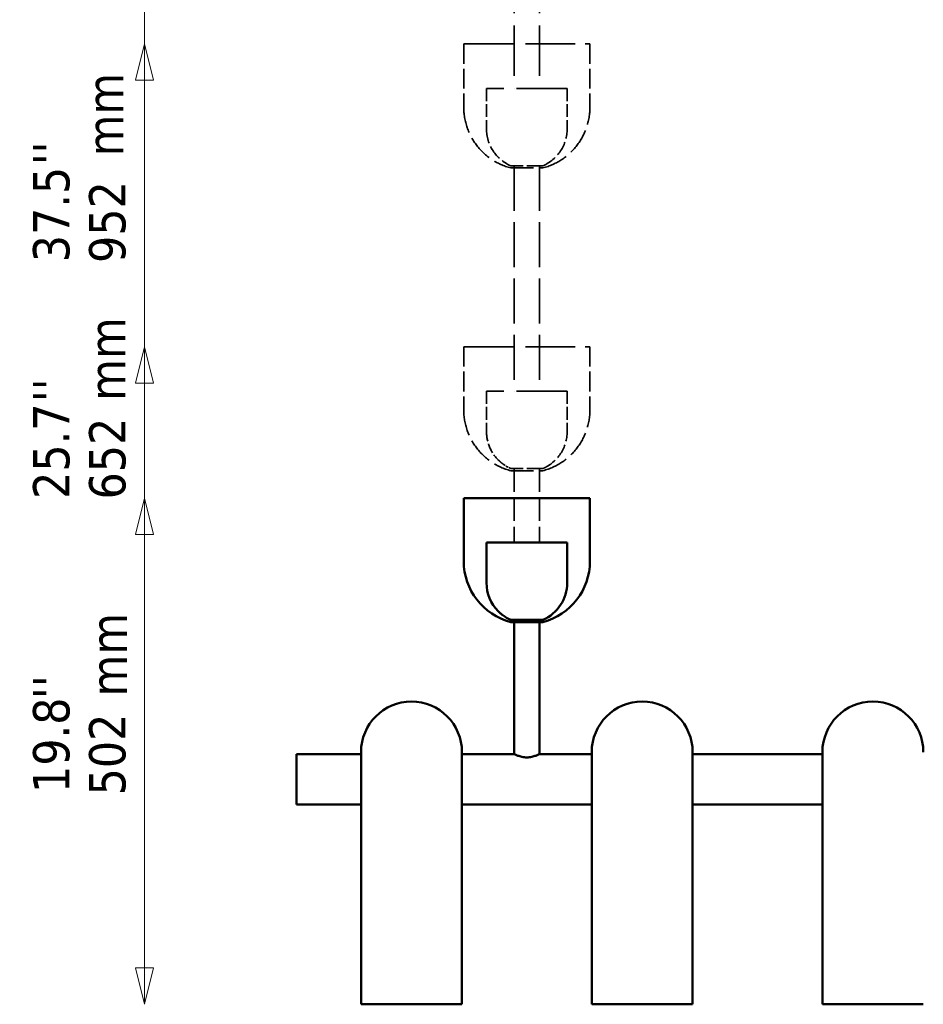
# Model space of a CAD drawing. Header units: millimetres. Extents: x 123 to 2417, y 726 to 3130.
# Tile 111 of 244: x 123 to 1019, y 1327 to 2303. Entities that reach past the tile are written whole.
import ezdxf

# ---------------------------------------------------------------- set-up
doc = ezdxf.new("R2010")
doc.units = ezdxf.units.MM
doc.header["$LTSCALE"] = 12
doc.linetypes.add('DASHED', pattern=[0.2068, 0.1655, -0.0413])
for name, color, linetype, lineweight in [('Symbol (ISO)', 7, 'Continuous', 25), ('Widoczne (ISO)', 7, 'Continuous', 50), ('Wymiar (ISO)', 7, 'Continuous', 25)]:
    doc.layers.add(name, color=color, linetype=linetype, lineweight=lineweight)
doc.styles.add('Tekst notatki (ISO)', font='tahoma.ttf')

msp = doc.modelspace()

# ---------------------------------------------------------------- linework, layer by layer
at = {"layer": 'Widoczne (ISO)', "linetype": 'DASHED', "lineweight": 35, "ltscale": 25.073837}
for p, q in [((613.44, 2608.04), (613.44, 2234.7)), ((638.44, 2608.04), (638.44, 2234.7))]:
    msp.add_line(p, q, dxfattribs=at)
at = {"layer": 'Widoczne (ISO)', "linetype": 'DASHED', "lineweight": 35, "ltscale": 24.683628}
for p, q in [((563.44, 2278.7), (688.44, 2278.7)), ((563.44, 1978.7), (688.44, 1978.7))]:
    msp.add_line(p, q, dxfattribs=at)
at = {"layer": 'Widoczne (ISO)', "linetype": 'DASHED', "lineweight": 35, "ltscale": 9.915398}
for p, q in [((563.44, 2278.7), (563.44, 2216.2)), ((688.44, 2278.7), (688.44, 2216.2)), ((563.44, 1978.7), (563.44, 1916.2)), ((688.44, 1978.7), (688.44, 1916.2))]:
    msp.add_line(p, q, dxfattribs=at)
at = {"layer": 'Widoczne (ISO)', "linetype": 'DASHED', "lineweight": 35, "ltscale": 23.838877}
for p, q in [((565.44, 2278.7), (686.44, 2278.7)), ((565.44, 1978.7), (686.44, 1978.7))]:
    msp.add_line(p, q, dxfattribs=at)
at = {"layer": 'Widoczne (ISO)', "linetype": 'DASHED', "lineweight": 35, "ltscale": 25.31909}
for p, q in [((665.94, 2234.7), (585.94, 2234.7)), ((665.94, 1934.7), (585.94, 1934.7))]:
    msp.add_line(p, q, dxfattribs=at)
at = {"layer": 'Widoczne (ISO)', "linetype": 'DASHED', "lineweight": 35, "ltscale": 6.345819}
for p, q in [((585.94, 2234.7), (585.94, 2194.7)), ((665.94, 2234.7), (665.94, 2194.7)), ((585.94, 1934.7), (585.94, 1894.7)), ((665.94, 1934.7), (665.94, 1894.7))]:
    msp.add_line(p, q, dxfattribs=at)
at = {"layer": 'Widoczne (ISO)', "linetype": 'DASHED', "lineweight": 35, "ltscale": 7.974416}
for p, q in [((641.94, 2158.04), (609.94, 2158.04)), ((641.94, 1858.04), (609.94, 1858.04))]:
    msp.add_line(p, q, dxfattribs=at)
at = {"layer": 'Widoczne (ISO)', "linetype": 'DASHED', "lineweight": 35, "ltscale": 22.499537}
for p, q in [((613.44, 2158.04), (613.44, 1934.7)), ((638.44, 2158.04), (638.44, 1934.7))]:
    msp.add_line(p, q, dxfattribs=at)
at = {"layer": 'Widoczne (ISO)', "linetype": 'DASHED', "lineweight": 35, "ltscale": 11.396798}
for p, q in [((609.94, 2155.78), (641.94, 2155.78)), ((609.94, 1855.78), (641.94, 1855.78))]:
    msp.add_line(p, q, dxfattribs=at)
at = {"layer": 'Widoczne (ISO)', "linetype": 'DASHED', "lineweight": 35, "ltscale": 11.635046}
for p, q in [((613.44, 1858.04), (613.44, 1784.7)), ((638.44, 1858.04), (638.44, 1784.7))]:
    msp.add_line(p, q, dxfattribs=at)
at = {"layer": 'Widoczne (ISO)'}
for p, q in [((563.44, 1828.7), (688.44, 1828.7)), ((563.44, 1828.7), (563.44, 1766.2)), ((565.44, 1828.7), (686.44, 1828.7)), ((688.44, 1828.7), (688.44, 1766.2)), ((665.94, 1784.7), (585.94, 1784.7)), ((585.94, 1784.7), (585.94, 1744.7)), ((665.94, 1784.7), (665.94, 1744.7)), ((641.94, 1708.04), (609.94, 1708.04)), ((609.94, 1705.78), (641.94, 1705.78))]:
    msp.add_line(p, q, dxfattribs=at)
at = {"layer": 'Widoczne (ISO)', "linetype": 'Continuous', "lineweight": 50}
for p, q in [((613.44, 1708.04), (613.44, 1576.7)), ((638.44, 1708.04), (638.44, 1576.7)), ((397.64, 1575.05), (397.64, 1525.05)), ((397.64, 1575.05), (401.64, 1575.05)), ((401.64, 1575.05), (461.64, 1575.05)), ((461.64, 1327.05), (461.64, 1577.05)), ((561.64, 1327.05), (561.64, 1577.05)), ((561.64, 1575.05), (613.44, 1575.05)), ((613.44, 1576.7), (613.44, 1575.05)), ((638.44, 1576.7), (638.44, 1575.05)), ((638.44, 1575.05), (690.24, 1575.05)), ((690.24, 1327.05), (690.24, 1577.05)), ((790.24, 1327.05), (790.24, 1577.05)), ((790.24, 1575.05), (918.84, 1575.05)), ((918.84, 1327.05), (918.84, 1577.05)), ((397.64, 1525.05), (401.64, 1525.05)), ((401.64, 1525.05), (461.64, 1525.05)), ((561.64, 1525.05), (690.24, 1525.05)), ((790.24, 1525.05), (918.84, 1525.05)), ((461.64, 1327.05), (561.64, 1327.05)), ((690.24, 1327.05), (790.24, 1327.05)), ((918.84, 1327.05), (1018.84, 1327.05))]:
    msp.add_line(p, q, dxfattribs=at)
at = {"layer": 'Widoczne (ISO)', "linetype": 'DASHED', "lineweight": 35, "ltscale": 13.008183}
for centre, start, end in [((625.94, 2216.2), 180, 255.16715), ((625.94, 2216.2), 284.83285, 0), ((625.94, 1916.2), 180, 255.16715), ((625.94, 1916.2), 284.83285, 0)]:
    msp.add_arc(centre, 62.5, start, end, dxfattribs=at)
at = {"layer": 'Widoczne (ISO)', "linetype": 'DASHED', "lineweight": 35, "ltscale": 7.356593}
for centre, start, end in [((625.94, 2194.7), 180, 246.42182), ((625.94, 2194.7), 293.57818, 0), ((625.94, 1894.7), 293.57818, 0)]:
    msp.add_arc(centre, 40, start, end, dxfattribs=at)
at = {"layer": 'Widoczne (ISO)', "linetype": 'DASHED', "lineweight": 35, "ltscale": 4.956287}
msp.add_arc((625.94, 1894.7), 40, 180, 224.75003, dxfattribs=at)
at = {"layer": 'Widoczne (ISO)', "linetype": 'DASHED', "lineweight": 35, "ltscale": 1.429396}
msp.add_arc((625.94, 1894.7), 40, 233.51525, 246.42182, dxfattribs=at)
at = {"layer": 'Widoczne (ISO)'}
for centre, radius, start, end in [((625.94, 1766.2), 62.5, 180, 255.16715), ((625.94, 1766.2), 62.5, 284.83285, 0), ((625.94, 1744.7), 40, 180, 224.75003), ((625.94, 1744.7), 40, 293.57818, 0), ((625.94, 1744.7), 40, 233.51525, 246.42182)]:
    msp.add_arc(centre, radius, start, end, dxfattribs=at)
at = {"layer": 'Widoczne (ISO)', "linetype": 'Continuous', "lineweight": 50}
for centre in [(511.64, 1577.05), (740.24, 1577.05), (968.84, 1577.05)]:
    msp.add_arc(centre, 50, 0, 180, dxfattribs=at)
at = {"layer": 'Widoczne (ISO)', "linetype": 'DASHED', "lineweight": 35, "ltscale": 0.627352}
msp.add_open_spline([(597.53, 1866.54), (597.53, 1866.54), (597.58, 1866.49), (597.77, 1866.32), (597.9, 1866.19), (598.27, 1865.85), (598.54, 1865.6), (599.14, 1865.07), (599.45, 1864.79), (599.74, 1864.54)], degree=3, knots=[1.1619826, 1.1619826, 1.1619826, 1.1619826, 1.2360609, 1.2360609, 1.3101392, 1.3101392, 1.4258768, 1.4258768, 1.5416144, 1.5416144, 1.5416144, 1.5416144], dxfattribs=at)
at = {"layer": 'Widoczne (ISO)', "linetype": 'DASHED', "lineweight": 35, "ltscale": 0.646286}
msp.add_open_spline([(599.74, 1864.54), (600.04, 1864.28), (600.38, 1863.99), (601.01, 1863.46), (601.32, 1863.21), (601.72, 1862.88), (601.88, 1862.76), (602.04, 1862.63), (602.08, 1862.6), (602.14, 1862.55), (602.15, 1862.54), (602.15, 1862.54)], degree=3, knots=[0, 0, 0, 0, 0.1205823, 0.1205823, 0.2411645, 0.2411645, 0.31617, 0.31617, 0.3536727, 0.3536727, 0.3911754, 0.3911754, 0.3911754, 0.3911754], dxfattribs=at)
at = {"layer": 'Widoczne (ISO)'}
for points, knots in [([(597.53, 1716.54), (597.53, 1716.54), (597.58, 1716.49), (597.77, 1716.32), (597.9, 1716.19), (598.27, 1715.85), (598.54, 1715.6), (599.14, 1715.07), (599.45, 1714.79), (599.74, 1714.54)], [1.1619826, 1.1619826, 1.1619826, 1.1619826, 1.2360609, 1.2360609, 1.3101392, 1.3101392, 1.4258768, 1.4258768, 1.5416144, 1.5416144, 1.5416144, 1.5416144]), ([(599.74, 1714.54), (600.04, 1714.28), (600.38, 1713.99), (601.01, 1713.46), (601.32, 1713.21), (601.72, 1712.88), (601.88, 1712.76), (602.04, 1712.63), (602.08, 1712.6), (602.14, 1712.55), (602.15, 1712.54), (602.15, 1712.54)], [0, 0, 0, 0, 0.1205823, 0.1205823, 0.2411645, 0.2411645, 0.31617, 0.31617, 0.3536727, 0.3536727, 0.3911754, 0.3911754, 0.3911754, 0.3911754])]:
    msp.add_open_spline(points, degree=3, knots=knots, dxfattribs=at)
at = {"layer": 'Widoczne (ISO)', "linetype": 'Continuous', "lineweight": 50}
for points, knots in [([(613.44, 1575.05), (613.44, 1575.05), (613.52, 1575.01), (613.84, 1574.85), (614.09, 1574.73), (615.05, 1574.28), (616.01, 1573.85), (618.2, 1573.02), (619.58, 1572.57), (621.88, 1572.06), (622.69, 1571.93), (624.31, 1571.75), (625.14, 1571.7), (625.94, 1571.7)], [1.921953, 1.921953, 1.921953, 1.921953, 2.161869, 2.161869, 2.401785, 2.401785, 2.881618, 2.881618, 3.362762, 3.362762, 3.603334, 3.603334, 3.843906, 3.843906, 3.843906, 3.843906]), ([(625.94, 1571.7), (626.74, 1571.7), (627.56, 1571.75), (629.19, 1571.93), (629.99, 1572.06), (632.3, 1572.57), (633.68, 1573.02), (635.87, 1573.85), (636.83, 1574.28), (637.79, 1574.73), (638.04, 1574.85), (638.36, 1575.01), (638.44, 1575.05), (638.44, 1575.05)], [3.843906, 3.843906, 3.843906, 3.843906, 4.084478, 4.084478, 4.32505, 4.32505, 4.806194, 4.806194, 5.286026, 5.286026, 5.525942, 5.525942, 5.765858, 5.765858, 5.765858, 5.765858])]:
    msp.add_open_spline(points, degree=3, knots=knots, dxfattribs=at)
at = {"layer": 'Wymiar (ISO)', "lineweight": 18}
for p, q in [((247.1, 1363.05), (247.1, 2692.7)), ((247.1, 2278.7), (238.1, 2242.7)), ((247.1, 2242.7), (247.1, 2278.7)), ((256.1, 2242.7), (247.1, 2278.7)), ((238.1, 2242.7), (256.1, 2242.7)), ((247.1, 1363.05), (247.1, 2242.7)), ((247.1, 1978.7), (238.1, 1942.7)), ((247.1, 1942.7), (247.1, 1978.7)), ((256.1, 1942.7), (247.1, 1978.7)), ((238.1, 1942.7), (256.1, 1942.7)), ((247.1, 1363.05), (247.1, 1942.7)), ((247.1, 1828.7), (238.1, 1792.7)), ((247.1, 1792.7), (247.1, 1828.7)), ((256.1, 1792.7), (247.1, 1828.7)), ((238.1, 1792.7), (256.1, 1792.7)), ((247.1, 1363.05), (247.1, 1792.7)), ((238.1, 1363.05), (247.1, 1327.05)), ((256.1, 1363.05), (238.1, 1363.05)), ((238.1, 1363.05), (247.1, 1327.05)), ((256.1, 1363.05), (238.1, 1363.05)), ((238.1, 1363.05), (247.1, 1327.05)), ((256.1, 1363.05), (238.1, 1363.05)), ((238.1, 1363.05), (247.1, 1327.05)), ((256.1, 1363.05), (238.1, 1363.05)), ((247.1, 1363.05), (247.1, 1327.05)), ((247.1, 1327.05), (256.1, 1363.05)), ((247.1, 1363.05), (247.1, 1327.05)), ((247.1, 1327.05), (256.1, 1363.05)), ((247.1, 1363.05), (247.1, 1327.05)), ((247.1, 1327.05), (256.1, 1363.05)), ((247.1, 1363.05), (247.1, 1327.05)), ((247.1, 1327.05), (256.1, 1363.05))]:
    msp.add_line(p, q, dxfattribs=at)
at = {"layer": 'Wymiar (ISO)', "lineweight": 18, "flags": 128}
for points in [[(256.1, 2242.7), (247.1, 2278.7), (238.1, 2242.7), (256.1, 2242.7)], [(256.1, 1942.7), (247.1, 1978.7), (238.1, 1942.7), (256.1, 1942.7)], [(256.1, 1792.7), (247.1, 1828.7), (238.1, 1792.7), (256.1, 1792.7)], [(238.1, 1363.05), (247.1, 1327.05), (256.1, 1363.05), (238.1, 1363.05)], [(238.1, 1363.05), (247.1, 1327.05), (256.1, 1363.05), (238.1, 1363.05)], [(238.1, 1363.05), (247.1, 1327.05), (256.1, 1363.05), (238.1, 1363.05)], [(238.1, 1363.05), (247.1, 1327.05), (256.1, 1363.05), (238.1, 1363.05)]]:
    msp.add_lwpolyline(points, dxfattribs=at)
at = {"layer": 'Wymiar (ISO)'}
for points in [[(256.1, 2242.7), (247.1, 2278.7), (238.1, 2242.7), (256.1, 2242.7)], [(256.1, 1942.7), (247.1, 1978.7), (238.1, 1942.7), (256.1, 1942.7)], [(256.1, 1792.7), (247.1, 1828.7), (238.1, 1792.7), (256.1, 1792.7)], [(238.1, 1363.05), (247.1, 1327.05), (256.1, 1363.05), (238.1, 1363.05)], [(238.1, 1363.05), (247.1, 1327.05), (256.1, 1363.05), (238.1, 1363.05)], [(238.1, 1363.05), (247.1, 1327.05), (256.1, 1363.05), (238.1, 1363.05)], [(238.1, 1363.05), (247.1, 1327.05), (256.1, 1363.05), (238.1, 1363.05)]]:
    msp.add_solid(points, dxfattribs=at)

# ---------------------------------------------------------------- texts
at = {"layer": 'Symbol (ISO)', "char_height": 36, "width": 83.1443, "attachment_point": 1, "rotation": 90, "style": 'Tekst notatki (ISO)'}
for insert in [(189.95, 2167.3), (192.08, 1925.08), (193.57, 1632.1)]:
    msp.add_mtext('\\fTahoma|b0|i0;mm', dxfattribs=dict(at, insert=insert))
at = {"layer": 'Wymiar (ISO)', "char_height": 36, "attachment_point": 7, "rotation": 90, "style": 'Tekst notatki (ISO)'}
for s, insert in [("''", (172.54, 2158.6)), ('37.5', (173.3, 2062.35)), ('952', (228.82, 2061.66)), ("''", (172.54, 1923.83)), ('25.7', (173.3, 1827.88)), ('652', (228.82, 1827.3)), ("''", (172.48, 1629.63)), ('19.8', (173.3, 1536.47)), ('502', (228.82, 1534.05))]:
    msp.add_mtext(s, dxfattribs=dict(at, insert=insert))

doc.saveas('drawing.dxf')
